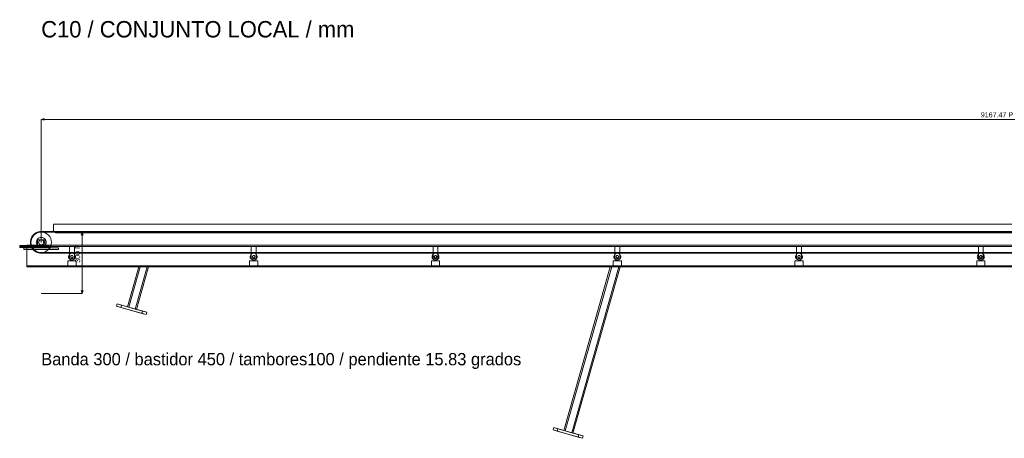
# Model space of a CAD drawing. Header units: millimetres. Extents: x -2233 to 61924, y -68080 to 6847.
# Tile 5 of 256: x -105 to 4698, y -56956 to -54913. Entities that reach past the tile are written whole.
import ezdxf

# ---------------------------------------------------------------- set-up
doc = ezdxf.new("R2010")
doc.units = ezdxf.units.MM
for name, color, linetype, lineweight in [('COTAS_P', 1, 'Continuous', 0), ('R27_C10_CONJUNTO', 7, 'Continuous', 0), ('TEXTOS', 4, 'Continuous', 0)]:
    doc.layers.add(name, color=color, linetype=linetype, lineweight=lineweight)
doc.dimstyles.new('R19_10', dxfattribs={"dimtxt": 25, "dimasz": 15, "dimexe": 15, "dimexo": 8, "dimgap": 10, "dimtad": 1, "dimtih": 1, "dimtoh": 1, "dimdsep": 46, "dimcen": 0.09, "dimadec": 0, "dimazin": 0, "dimtfac": 1, "dimtdec": 4, "dimtofl": 0, "dimtmove": 0, "dimatfit": 3, "dimfxl": 1, "dimtolj": 1, "dimtzin": 0, "dimarcsym": 0})

# ---------------------------------------------------------------- blocks, each defined once
blk = doc.blocks.new('DIM_R27_65')
at = {"layer": 'COTAS_P'}
for p, q in [((0, -55400), (15, -55395.5)), ((0, -56000), (0, -55400)), ((0, -55400), (9167.5, -55400)), ((0, -55400), (15, -55404.5)), ((9167.5, -55400), (9152.5, -55395.5)), ((9167.5, -55400), (9152.5, -55404.5)), ((9167.5, -56000), (9167.5, -55400))]:
    blk.add_line(p, q, dxfattribs=at)
blk.add_text('9167.47 P', height=25, dxfattribs=at).set_placement((4583.7, -55390))
blk = doc.blocks.new('DIM_R27_66')
at = {"layer": 'COTAS_P'}
for p, q in [((0, -55950), (200, -55950)), ((200, -55950), (195.5, -55965)), ((200, -56250), (200, -55950)), ((200, -55950), (204.5, -55965)), ((200, -56250), (195.5, -56235)), ((200, -56250), (204.5, -56235)), ((0, -56250), (200, -56250))]:
    blk.add_line(p, q, dxfattribs=at)
blk.add_text('300 P', height=25, rotation=90, dxfattribs=at).set_placement((190, -56100))

msp = doc.modelspace()

# ---------------------------------------------------------------- linework, layer by layer
at = {"layer": 'R27_C10_CONJUNTO'}
for p, q in [((-37.477, -55962.523), (-32.264, -55957.952)), ((-35.355, -55964.645), (-27.779, -55958.427)), ((-32.264, -55957.952), (-26.5, -55954.101)), ((-30.438, -55960.332), (-32.264, -55957.952)), ((-25, -55956.699), (-30.438, -55960.332)), ((-27.779, -55958.427), (-19.134, -55953.806)), ((-26.5, -55954.101), (-20.282, -55951.034)), ((-25, -55956.699), (-26.5, -55954.101)), ((-19.134, -55953.806), (-25, -55956.699)), ((-20.282, -55951.034), (-13.717, -55948.806)), ((-19.134, -55953.806), (-20.282, -55951.034)), ((-19.134, -55953.806), (-9.755, -55950.961)), ((-12.941, -55951.704), (-19.134, -55953.806)), ((-13.717, -55948.806), (-6.918, -55947.453)), ((-12.941, -55951.704), (-13.717, -55948.806)), ((-6.526, -55950.428), (-12.941, -55951.704)), ((-9.755, -55950.961), (0, -55950)), ((-6.918, -55947.453), (0, -55947)), ((-6.526, -55950.428), (-6.918, -55947.453)), ((0, -55950), (-6.526, -55950.428)), ((0, -55947), (9167.47, -55947)), ((0, -55947), (0, -55950)), ((0, -55950), (9167.47, -55950)), ((0, -55950), (9.755, -55950.961)), ((9.755, -55950.961), (19.134, -55953.806)), ((19.134, -55953.806), (27.779, -55958.427)), ((27.779, -55958.427), (35.355, -55964.645)), ((60, -55912), (9107.47, -55912)), ((60, -55912), (60, -55947)), ((60, -55947), (9107.47, -55947)), ((70, -55950), (9097.47, -55950)), ((70, -55950), (70, -55953)), ((70, -55953), (9097.47, -55953)), ((-53, -56000), (-52.547, -55993.082)), ((-50, -56000), (-53, -56000)), ((-52.547, -56006.918), (-53, -56000)), ((-52.547, -55993.082), (-51.194, -55986.283)), ((-49.572, -55993.474), (-52.547, -55993.082)), ((-49.572, -56006.526), (-52.547, -56006.918)), ((-51.194, -56013.717), (-52.547, -56006.918)), ((-51.194, -55986.283), (-48.966, -55979.718)), ((-48.296, -55987.059), (-51.194, -55986.283)), ((-50, -56000), (-49.039, -55990.245)), ((-49.572, -55993.474), (-50, -56000)), ((-49.039, -56009.755), (-50, -56000)), ((-50, -56000), (-49.572, -56006.526)), ((-48.296, -55987.059), (-49.572, -55993.474)), ((-49.572, -56006.526), (-48.296, -56012.941)), ((-49.039, -55990.245), (-46.194, -55980.866)), ((-48.966, -55979.718), (-45.899, -55973.5)), ((-46.194, -55980.866), (-48.966, -55979.718)), ((-46.194, -55980.866), (-48.296, -55987.059)), ((-46.194, -55980.866), (-41.573, -55972.221)), ((-43.301, -55975), (-46.194, -55980.866)), ((-45.899, -55973.5), (-42.048, -55967.736)), ((-43.301, -55975), (-45.899, -55973.5)), ((-39.668, -55969.562), (-43.301, -55975)), ((-42.048, -55967.736), (-37.477, -55962.523)), ((-39.668, -55969.562), (-42.048, -55967.736)), ((-41.573, -55972.221), (-35.355, -55964.645)), ((-35.355, -55964.645), (-39.668, -55969.562)), ((-35.355, -55964.645), (-37.477, -55962.523)), ((-30.438, -55960.332), (-35.355, -55964.645)), ((-24, -56000), (-23.539, -55995.318)), ((-23.539, -56004.682), (-24, -56000)), ((-23.539, -55995.318), (-22.173, -55990.816)), ((-22.173, -56009.184), (-23.539, -56004.682)), ((-22.173, -55990.816), (-19.955, -55986.666)), ((-19.955, -55986.666), (-16.971, -55983.029)), ((-18, -55987), (18, -55987)), ((-18, -55987), (-18, -56013)), ((-16.971, -55983.029), (-13.334, -55980.045)), ((-13.334, -55980.045), (-9.184, -55977.827)), ((-12.5, -56000), (-12.26, -55997.561)), ((-12.26, -56002.439), (-12.5, -56000)), ((-12.26, -55997.561), (-11.548, -55995.216)), ((-11.548, -56004.784), (-12.26, -56002.439)), ((-11.548, -55995.216), (-10.393, -55993.055)), ((-10.393, -56006.945), (-11.548, -56004.784)), ((-10.393, -55993.055), (-8.839, -55991.161)), ((-8.839, -56008.839), (-10.393, -56006.945)), ((-9.184, -55977.827), (-4.682, -55976.461)), ((-8.839, -55991.161), (-6.945, -55989.607)), ((-6.945, -55989.607), (-4.784, -55988.452)), ((-4.784, -55988.452), (-2.439, -55987.74)), ((-4.682, -55976.461), (0, -55976)), ((0, -55976), (-4.682, -55976.461)), ((-2.439, -55987.74), (0, -55987.5)), ((0, -55976), (4.682, -55976.461)), ((4.682, -55976.461), (0, -55976)), ((0, -55987.5), (2.439, -55987.74)), ((2.439, -55987.74), (4.784, -55988.452)), ((4.682, -55976.461), (9.184, -55977.827)), ((4.784, -55988.452), (6.945, -55989.607)), ((6.945, -55989.607), (8.839, -55991.161)), ((8.839, -55991.161), (10.393, -55993.055)), ((10.393, -56006.945), (8.839, -56008.839)), ((9.184, -55977.827), (13.334, -55980.045)), ((10.393, -55993.055), (11.548, -55995.216)), ((11.548, -56004.784), (10.393, -56006.945)), ((11.548, -55995.216), (12.26, -55997.561)), ((12.26, -56002.439), (11.548, -56004.784)), ((12.26, -55997.561), (12.5, -56000)), ((12.5, -56000), (12.26, -56002.439)), ((13.334, -55980.045), (16.971, -55983.029)), ((16.971, -55983.029), (19.955, -55986.666)), ((18, -56013), (18, -55987)), ((19.955, -55986.666), (22.173, -55990.816)), ((22.173, -55990.816), (23.539, -55995.318)), ((23.539, -56004.682), (22.173, -56009.184)), ((23.539, -55995.318), (24, -56000)), ((24, -56000), (23.539, -56004.682)), ((35.355, -55964.645), (41.573, -55972.221)), ((41.573, -55972.221), (46.194, -55980.866)), ((46.194, -55980.866), (49.039, -55990.245)), ((49.039, -55990.245), (50, -56000)), ((50, -56000), (49.039, -56009.755)), ((-105, -56015.096), (-105, -56015)), ((-105, -56015), (15, -56015)), ((-105, -56015.381), (-105, -56015.096)), ((-105, -56015.096), (15, -56015.096)), ((-105, -56015.843), (-105, -56015.381)), ((-105, -56015.381), (15, -56015.381)), ((-105, -56016.464), (-105, -56015.843)), ((-105, -56015.843), (15, -56015.843)), ((-105, -56017.222), (-105, -56016.464)), ((-105, -56016.464), (15, -56016.464)), ((-105, -56018.087), (-105, -56017.222)), ((-105, -56017.222), (15, -56017.222)), ((-105, -56019.025), (-105, -56018.087)), ((-105, -56018.087), (15, -56018.087)), ((-105, -56020), (-105, -56019.025)), ((-105, -56019.025), (15, -56019.025)), ((-105, -56020.975), (-105, -56020)), ((15, -56020), (-105, -56020)), ((-105, -56020.975), (-105, -56021.913)), ((-105, -56020.975), (15, -56020.975)), ((-105, -56021.913), (-105, -56022.778)), ((-105, -56021.913), (15, -56021.913)), ((-105, -56022.778), (-105, -56023.536)), ((-105, -56022.778), (15, -56022.778)), ((-105, -56023.536), (-105, -56024.157)), ((-105, -56023.536), (15, -56023.536)), ((-105, -56024.157), (-105, -56024.619)), ((-105, -56024.157), (15, -56024.157)), ((-105, -56024.619), (-105, -56024.904)), ((-105, -56024.619), (15, -56024.619)), ((-105, -56024.904), (-105, -56025)), ((-105, -56024.904), (15, -56024.904)), ((-105, -56025), (15, -56025)), ((-85, -56027), (85, -56027)), ((-85, -56027), (-85, -56035)), ((-85, -56035), (85, -56035)), ((-70, -56014), (9237.47, -56014)), ((-70, -56014), (-70, -56120)), ((-70, -56014), (-70, -56020)), ((-70, -56020), (9237.47, -56020)), ((-48.296, -56012.941), (-51.194, -56013.717)), ((-48.966, -56020.282), (-51.194, -56013.717)), ((-46.194, -56019.134), (-49.039, -56009.755)), ((-46.194, -56019.134), (-48.966, -56020.282)), ((-45.899, -56026.5), (-48.966, -56020.282)), ((-48.296, -56012.941), (-46.194, -56019.134)), ((-41.573, -56027.779), (-46.194, -56019.134)), ((-46.194, -56019.134), (-43.301, -56025)), ((-43.301, -56025), (-45.899, -56026.5)), ((-42.048, -56032.264), (-45.899, -56026.5)), ((-45, -56013), (45, -56013)), ((-45, -56013), (-45, -56023)), ((-45, -56023), (45, -56023)), ((-43.301, -56025), (-39.668, -56030.438)), ((-39.668, -56030.438), (-42.048, -56032.264)), ((-37.477, -56037.477), (-42.048, -56032.264)), ((-35.355, -56035.355), (-41.573, -56027.779)), ((-39.668, -56030.438), (-35.355, -56035.355)), ((-35.355, -56035.355), (-37.477, -56037.477)), ((-32.264, -56042.048), (-37.477, -56037.477)), ((-37, -56013.077), (-37, -56013)), ((-37, -56013), (-23, -56013)), ((-37, -56013.304), (-37, -56013.077)), ((-37, -56013.077), (-23, -56013.077)), ((-37, -56013.674), (-37, -56013.304)), ((-37, -56013.304), (-23, -56013.304)), ((-37, -56014.172), (-37, -56013.674)), ((-37, -56013.674), (-23, -56013.674)), ((-37, -56014.778), (-37, -56014.172)), ((-37, -56014.172), (-23, -56014.172)), ((-37, -56015.469), (-37, -56014.778)), ((-37, -56014.778), (-23, -56014.778)), ((-37, -56016.22), (-37, -56015.469)), ((-37, -56015.469), (-23, -56015.469)), ((-37, -56017), (-37, -56016.22)), ((-37, -56016.22), (-23, -56016.22)), ((-37, -56017.78), (-37, -56017)), ((-23, -56017), (-37, -56017)), ((-37, -56017.78), (-37, -56018.531)), ((-37, -56017.78), (-23, -56017.78)), ((-37, -56018.531), (-37, -56019.222)), ((-37, -56018.531), (-23, -56018.531)), ((-37, -56019.222), (-37, -56019.828)), ((-37, -56019.222), (-23, -56019.222)), ((-37, -56019.828), (-37, -56020.326)), ((-37, -56019.828), (-23, -56019.828)), ((-37, -56020.326), (-37, -56020.696)), ((-37, -56020.326), (-23, -56020.326)), ((-37, -56020.696), (-37, -56020.923)), ((-37, -56020.696), (-23, -56020.696)), ((-37, -56020.923), (-37, -56021)), ((-37, -56020.923), (-23, -56020.923)), ((-37, -56021), (-23, -56021)), ((-27.779, -56041.573), (-35.355, -56035.355)), ((-35.355, -56035.355), (-30.438, -56039.668)), ((-30.438, -56039.668), (-32.264, -56042.048)), ((-26.5, -56045.899), (-32.264, -56042.048)), ((-30.438, -56039.668), (-25, -56043.301)), ((-19.134, -56046.194), (-27.779, -56041.573)), ((-25, -56043.301), (-26.5, -56045.899)), ((-20.282, -56048.966), (-26.5, -56045.899)), ((-25, -56043.301), (-19.134, -56046.194)), ((-23, -56013.077), (-23, -56013)), ((-23, -56013.304), (-23, -56013.077)), ((-23, -56013.674), (-23, -56013.304)), ((-23, -56014.172), (-23, -56013.674)), ((-23, -56014.778), (-23, -56014.172)), ((-23, -56015.469), (-23, -56014.778)), ((-23, -56016.22), (-23, -56015.469)), ((-23, -56017), (-23, -56016.22)), ((-23, -56017), (-23, -56017.78)), ((-23, -56017.78), (-23, -56018.531)), ((-23, -56018.531), (-23, -56019.222)), ((-23, -56019.222), (-23, -56019.828)), ((-23, -56019.828), (-23, -56020.326)), ((-23, -56020.326), (-23, -56020.696)), ((-23, -56020.696), (-23, -56020.923)), ((-23, -56020.923), (-23, -56021)), ((-19.955, -56013.334), (-22.173, -56009.184)), ((-19.134, -56046.194), (-20.282, -56048.966)), ((-13.717, -56051.194), (-20.282, -56048.966)), ((-16.971, -56016.971), (-19.955, -56013.334)), ((-9.755, -56049.039), (-19.134, -56046.194)), ((-19.134, -56046.194), (-12.941, -56048.296)), ((-18, -56013), (18, -56013)), ((-13.334, -56019.955), (-16.971, -56016.971)), ((-12.941, -56048.296), (-13.717, -56051.194)), ((-6.918, -56052.547), (-13.717, -56051.194)), ((-9.184, -56022.173), (-13.334, -56019.955)), ((-12.941, -56048.296), (-6.526, -56049.572)), ((0, -56050), (-9.755, -56049.039)), ((-4.682, -56023.539), (-9.184, -56022.173)), ((-6.945, -56010.393), (-8.839, -56008.839)), ((-4.784, -56011.548), (-6.945, -56010.393)), ((-6.526, -56049.572), (-6.918, -56052.547)), ((0, -56053), (-6.918, -56052.547)), ((-6.526, -56049.572), (0, -56050)), ((-2.439, -56012.26), (-4.784, -56011.548)), ((0, -56024), (-4.682, -56023.539)), ((0, -56024), (-4.682, -56023.539)), ((0, -56012.5), (-2.439, -56012.26)), ((2.439, -56012.26), (0, -56012.5)), ((4.682, -56023.539), (0, -56024)), ((4.682, -56023.539), (0, -56024)), ((9.755, -56049.039), (0, -56050)), ((0, -56050), (9167.47, -56050)), ((0, -56050), (0, -56053)), ((0, -56053), (9167.47, -56053)), ((4.784, -56011.548), (2.439, -56012.26)), ((9.184, -56022.173), (4.682, -56023.539)), ((6.945, -56010.393), (4.784, -56011.548)), ((8.839, -56008.839), (6.945, -56010.393)), ((13.334, -56019.955), (9.184, -56022.173)), ((19.134, -56046.194), (9.755, -56049.039)), ((16.971, -56016.971), (13.334, -56019.955)), ((15, -56015.096), (15, -56015)), ((15, -56015.381), (15, -56015.096)), ((15, -56015.843), (15, -56015.381)), ((15, -56016.464), (15, -56015.843)), ((15, -56017.222), (15, -56016.464)), ((15, -56018.087), (15, -56017.222)), ((15, -56019.025), (15, -56018.087)), ((15, -56020), (15, -56019.025)), ((15, -56020), (15, -56020.975)), ((15, -56020.975), (15, -56021.913)), ((15, -56021.913), (15, -56022.778)), ((15, -56022.778), (15, -56023.536)), ((15, -56023.536), (15, -56024.157)), ((15, -56024.157), (15, -56024.619)), ((15, -56024.619), (15, -56024.904)), ((15, -56024.904), (15, -56025)), ((19.955, -56013.334), (16.971, -56016.971)), ((27.779, -56041.573), (19.134, -56046.194)), ((22.173, -56009.184), (19.955, -56013.334)), ((23, -56013.077), (23, -56013)), ((23, -56013), (37, -56013)), ((23, -56013.304), (23, -56013.077)), ((23, -56013.077), (37, -56013.077)), ((23, -56013.674), (23, -56013.304)), ((23, -56013.304), (37, -56013.304)), ((23, -56014.172), (23, -56013.674)), ((23, -56013.674), (37, -56013.674)), ((23, -56014.778), (23, -56014.172)), ((23, -56014.172), (37, -56014.172)), ((23, -56015.469), (23, -56014.778)), ((23, -56014.778), (37, -56014.778)), ((23, -56016.22), (23, -56015.469)), ((23, -56015.469), (37, -56015.469)), ((23, -56017), (23, -56016.22)), ((23, -56016.22), (37, -56016.22)), ((23, -56017.78), (23, -56017)), ((37, -56017), (23, -56017)), ((23, -56017.78), (23, -56018.531)), ((23, -56017.78), (37, -56017.78)), ((23, -56018.531), (23, -56019.222)), ((23, -56018.531), (37, -56018.531)), ((23, -56019.222), (23, -56019.828)), ((23, -56019.222), (37, -56019.222)), ((23, -56019.828), (23, -56020.326)), ((23, -56019.828), (37, -56019.828)), ((23, -56020.326), (23, -56020.696)), ((23, -56020.326), (37, -56020.326)), ((23, -56020.696), (23, -56020.923)), ((23, -56020.696), (37, -56020.696)), ((23, -56020.923), (23, -56021)), ((23, -56020.923), (37, -56020.923)), ((23, -56021), (37, -56021)), ((35.355, -56035.355), (27.779, -56041.573)), ((41.573, -56027.779), (35.355, -56035.355)), ((37, -56013.077), (37, -56013)), ((37, -56013.304), (37, -56013.077)), ((37, -56013.674), (37, -56013.304)), ((37, -56014.172), (37, -56013.674)), ((37, -56014.778), (37, -56014.172)), ((37, -56015.469), (37, -56014.778)), ((37, -56016.22), (37, -56015.469)), ((37, -56017), (37, -56016.22)), ((37, -56017), (37, -56017.78)), ((37, -56017.78), (37, -56018.531)), ((37, -56018.531), (37, -56019.222)), ((37, -56019.222), (37, -56019.828)), ((37, -56019.828), (37, -56020.326)), ((37, -56020.326), (37, -56020.696)), ((37, -56020.696), (37, -56020.923)), ((37, -56020.923), (37, -56021)), ((46.194, -56019.134), (41.573, -56027.779)), ((45, -56023), (45, -56013)), ((49.039, -56009.755), (46.194, -56019.134)), ((85, -56035), (85, -56027)), ((138, -56020), (162, -56020)), ((138, -56020), (138, -56080)), ((140.555, -56055.865), (143.494, -56054.294)), ((143.494, -56054.294), (146.683, -56053.327)), ((146.683, -56053.327), (150, -56053)), ((150, -56053), (153.317, -56053.327)), ((153.317, -56053.327), (156.506, -56054.294)), ((156.506, -56054.294), (159.445, -56055.865)), ((162, -56080), (162, -56020)), ((1024.747, -56020), (1048.747, -56020)), ((1024.747, -56020), (1024.747, -56080)), ((1027.302, -56055.865), (1030.241, -56054.294)), ((1030.241, -56054.294), (1033.43, -56053.327)), ((1033.43, -56053.327), (1036.747, -56053)), ((1036.747, -56053), (1040.064, -56053.327)), ((1040.064, -56053.327), (1043.253, -56054.294)), ((1043.253, -56054.294), (1046.192, -56055.865)), ((1048.747, -56080), (1048.747, -56020)), ((1911.494, -56020), (1935.494, -56020)), ((1911.494, -56020), (1911.494, -56080)), ((1914.049, -56055.865), (1916.988, -56054.294)), ((1916.988, -56054.294), (1920.177, -56053.327)), ((1920.177, -56053.327), (1923.494, -56053)), ((1923.494, -56053), (1926.81, -56053.327)), ((1926.81, -56053.327), (1930, -56054.294)), ((1930, -56054.294), (1932.939, -56055.865)), ((1935.494, -56080), (1935.494, -56020)), ((2798.241, -56020), (2822.241, -56020)), ((2798.241, -56020), (2798.241, -56080)), ((2800.796, -56055.865), (2803.735, -56054.294)), ((2803.735, -56054.294), (2806.924, -56053.327)), ((2806.924, -56053.327), (2810.241, -56053)), ((2810.241, -56053), (2813.557, -56053.327)), ((2813.557, -56053.327), (2816.747, -56054.294)), ((2816.747, -56054.294), (2819.686, -56055.865)), ((2822.241, -56080), (2822.241, -56020)), ((3684.988, -56020), (3708.988, -56020)), ((3684.988, -56020), (3684.988, -56080)), ((3687.543, -56055.865), (3690.482, -56054.294)), ((3690.482, -56054.294), (3693.671, -56053.327)), ((3693.671, -56053.327), (3696.988, -56053)), ((3696.988, -56053), (3700.304, -56053.327)), ((3700.304, -56053.327), (3703.493, -56054.294)), ((3703.493, -56054.294), (3706.433, -56055.865)), ((3708.988, -56080), (3708.988, -56020)), ((4571.735, -56020), (4595.735, -56020)), ((4571.735, -56020), (4571.735, -56080)), ((4574.29, -56055.865), (4577.229, -56054.294)), ((4577.229, -56054.294), (4580.418, -56053.327)), ((4580.418, -56053.327), (4583.735, -56053)), ((4583.735, -56053), (4587.051, -56053.327)), ((4587.051, -56053.327), (4590.24, -56054.294)), ((4590.24, -56054.294), (4593.18, -56055.865)), ((4595.735, -56080), (4595.735, -56020)), ((130, -56090), (170, -56090)), ((130, -56090), (130, -56115)), ((133, -56070), (133.327, -56066.683)), ((133.327, -56073.317), (133, -56070)), ((133.327, -56066.683), (134.294, -56063.494)), ((134.294, -56076.506), (133.327, -56073.317)), ((134.294, -56063.494), (135.865, -56060.555)), ((135.865, -56079.445), (134.294, -56076.506)), ((135.865, -56060.555), (137.979, -56057.979)), ((137.979, -56082.021), (135.865, -56079.445)), ((137.979, -56057.979), (140.555, -56055.865)), ((140.555, -56084.135), (137.979, -56082.021)), ((138, -56080), (162, -56080)), ((143.494, -56085.706), (140.555, -56084.135)), ((146.683, -56086.673), (143.494, -56085.706)), ((144, -56070), (144.115, -56068.829)), ((144.115, -56071.171), (144, -56070)), ((144.115, -56068.829), (144.457, -56067.704)), ((144.457, -56072.296), (144.115, -56071.171)), ((144.457, -56067.704), (145.011, -56066.667)), ((145.011, -56073.333), (144.457, -56072.296)), ((145.011, -56066.667), (145.757, -56065.757)), ((145.757, -56074.243), (145.011, -56073.333)), ((145.757, -56065.757), (146.667, -56065.011)), ((146.667, -56074.989), (145.757, -56074.243)), ((146.667, -56065.011), (147.704, -56064.457)), ((147.704, -56075.543), (146.667, -56074.989)), ((150, -56087), (146.683, -56086.673)), ((147.704, -56064.457), (148.829, -56064.115)), ((148.829, -56075.885), (147.704, -56075.543)), ((148.829, -56064.115), (150, -56064)), ((150, -56076), (148.829, -56075.885)), ((150, -56064), (151.171, -56064.115)), ((151.171, -56075.885), (150, -56076)), ((153.317, -56086.673), (150, -56087)), ((151.171, -56064.115), (152.296, -56064.457)), ((152.296, -56075.543), (151.171, -56075.885)), ((152.296, -56064.457), (153.333, -56065.011)), ((153.333, -56074.989), (152.296, -56075.543)), ((156.506, -56085.706), (153.317, -56086.673)), ((153.333, -56065.011), (154.243, -56065.757)), ((154.243, -56074.243), (153.333, -56074.989)), ((154.243, -56065.757), (154.989, -56066.667)), ((154.989, -56073.333), (154.243, -56074.243)), ((154.989, -56066.667), (155.543, -56067.704)), ((155.543, -56072.296), (154.989, -56073.333)), ((155.543, -56067.704), (155.885, -56068.829)), ((155.885, -56071.171), (155.543, -56072.296)), ((155.885, -56068.829), (156, -56070)), ((156, -56070), (155.885, -56071.171)), ((159.445, -56084.135), (156.506, -56085.706)), ((159.445, -56055.865), (162.021, -56057.979)), ((162.021, -56082.021), (159.445, -56084.135)), ((162.021, -56057.979), (164.135, -56060.555)), ((164.135, -56079.445), (162.021, -56082.021)), ((164.135, -56060.555), (165.706, -56063.494)), ((165.706, -56076.506), (164.135, -56079.445)), ((165.706, -56063.494), (166.673, -56066.683)), ((166.673, -56073.317), (165.706, -56076.506)), ((166.673, -56066.683), (167, -56070)), ((167, -56070), (166.673, -56073.317)), ((170, -56115), (170, -56090)), ((1016.747, -56090), (1056.747, -56090)), ((1016.747, -56090), (1016.747, -56115)), ((1019.747, -56070), (1020.074, -56066.683)), ((1020.074, -56073.317), (1019.747, -56070)), ((1020.074, -56066.683), (1021.041, -56063.494)), ((1021.041, -56076.506), (1020.074, -56073.317)), ((1021.041, -56063.494), (1022.612, -56060.555)), ((1022.612, -56079.445), (1021.041, -56076.506)), ((1022.612, -56060.555), (1024.726, -56057.979)), ((1024.726, -56082.021), (1022.612, -56079.445)), ((1024.726, -56057.979), (1027.302, -56055.865)), ((1027.302, -56084.135), (1024.726, -56082.021)), ((1024.747, -56080), (1048.747, -56080)), ((1030.241, -56085.706), (1027.302, -56084.135)), ((1033.43, -56086.673), (1030.241, -56085.706)), ((1030.747, -56070), (1030.862, -56068.829)), ((1030.862, -56071.171), (1030.747, -56070)), ((1030.862, -56068.829), (1031.204, -56067.704)), ((1031.204, -56072.296), (1030.862, -56071.171)), ((1031.204, -56067.704), (1031.758, -56066.667)), ((1031.758, -56073.333), (1031.204, -56072.296)), ((1031.758, -56066.667), (1032.504, -56065.757)), ((1032.504, -56074.243), (1031.758, -56073.333)), ((1032.504, -56065.757), (1033.414, -56065.011)), ((1033.414, -56074.989), (1032.504, -56074.243)), ((1033.414, -56065.011), (1034.451, -56064.457)), ((1034.451, -56075.543), (1033.414, -56074.989)), ((1036.747, -56087), (1033.43, -56086.673)), ((1034.451, -56064.457), (1035.576, -56064.115)), ((1035.576, -56075.885), (1034.451, -56075.543)), ((1035.576, -56064.115), (1036.747, -56064)), ((1036.747, -56076), (1035.576, -56075.885)), ((1036.747, -56064), (1037.918, -56064.115)), ((1037.918, -56075.885), (1036.747, -56076)), ((1040.064, -56086.673), (1036.747, -56087)), ((1037.918, -56064.115), (1039.043, -56064.457)), ((1039.043, -56075.543), (1037.918, -56075.885)), ((1039.043, -56064.457), (1040.08, -56065.011)), ((1040.08, -56074.989), (1039.043, -56075.543)), ((1043.253, -56085.706), (1040.064, -56086.673)), ((1040.08, -56065.011), (1040.99, -56065.757)), ((1040.99, -56074.243), (1040.08, -56074.989)), ((1040.99, -56065.757), (1041.736, -56066.667)), ((1041.736, -56073.333), (1040.99, -56074.243)), ((1041.736, -56066.667), (1042.29, -56067.704)), ((1042.29, -56072.296), (1041.736, -56073.333)), ((1042.29, -56067.704), (1042.632, -56068.829)), ((1042.632, -56071.171), (1042.29, -56072.296)), ((1042.632, -56068.829), (1042.747, -56070)), ((1042.747, -56070), (1042.632, -56071.171)), ((1046.192, -56084.135), (1043.253, -56085.706)), ((1046.192, -56055.865), (1048.768, -56057.979)), ((1048.768, -56082.021), (1046.192, -56084.135)), ((1048.768, -56057.979), (1050.882, -56060.555)), ((1050.882, -56079.445), (1048.768, -56082.021)), ((1050.882, -56060.555), (1052.453, -56063.494)), ((1052.453, -56076.506), (1050.882, -56079.445)), ((1052.453, -56063.494), (1053.42, -56066.683)), ((1053.42, -56073.317), (1052.453, -56076.506)), ((1053.42, -56066.683), (1053.747, -56070)), ((1053.747, -56070), (1053.42, -56073.317)), ((1056.747, -56115), (1056.747, -56090)), ((1903.494, -56090), (1943.494, -56090)), ((1903.494, -56090), (1903.494, -56115)), ((1906.494, -56070), (1906.821, -56066.683)), ((1906.821, -56073.317), (1906.494, -56070)), ((1906.821, -56066.683), (1907.788, -56063.494)), ((1907.788, -56076.506), (1906.821, -56073.317)), ((1907.788, -56063.494), (1909.359, -56060.555)), ((1909.359, -56079.445), (1907.788, -56076.506)), ((1909.359, -56060.555), (1911.473, -56057.979)), ((1911.473, -56082.021), (1909.359, -56079.445)), ((1911.473, -56057.979), (1914.049, -56055.865)), ((1914.049, -56084.135), (1911.473, -56082.021)), ((1911.494, -56080), (1935.494, -56080)), ((1916.988, -56085.706), (1914.049, -56084.135)), ((1920.177, -56086.673), (1916.988, -56085.706)), ((1917.494, -56070), (1917.609, -56068.829)), ((1917.609, -56071.171), (1917.494, -56070)), ((1917.609, -56068.829), (1917.951, -56067.704)), ((1917.951, -56072.296), (1917.609, -56071.171)), ((1917.951, -56067.704), (1918.505, -56066.667)), ((1918.505, -56073.333), (1917.951, -56072.296)), ((1918.505, -56066.667), (1919.251, -56065.757)), ((1919.251, -56074.243), (1918.505, -56073.333)), ((1919.251, -56065.757), (1920.161, -56065.011)), ((1920.161, -56074.989), (1919.251, -56074.243)), ((1920.161, -56065.011), (1921.198, -56064.457)), ((1921.198, -56075.543), (1920.161, -56074.989)), ((1923.494, -56087), (1920.177, -56086.673)), ((1921.198, -56064.457), (1922.323, -56064.115)), ((1922.323, -56075.885), (1921.198, -56075.543)), ((1922.323, -56064.115), (1923.494, -56064)), ((1923.494, -56076), (1922.323, -56075.885)), ((1923.494, -56064), (1924.664, -56064.115)), ((1924.664, -56075.885), (1923.494, -56076)), ((1926.81, -56086.673), (1923.494, -56087)), ((1924.664, -56064.115), (1925.79, -56064.457)), ((1925.79, -56075.543), (1924.664, -56075.885)), ((1925.79, -56064.457), (1926.827, -56065.011)), ((1926.827, -56074.989), (1925.79, -56075.543)), ((1930, -56085.706), (1926.81, -56086.673)), ((1926.827, -56065.011), (1927.737, -56065.757)), ((1927.737, -56074.243), (1926.827, -56074.989)), ((1927.737, -56065.757), (1928.483, -56066.667)), ((1928.483, -56073.333), (1927.737, -56074.243)), ((1928.483, -56066.667), (1929.037, -56067.704)), ((1929.037, -56072.296), (1928.483, -56073.333)), ((1929.037, -56067.704), (1929.379, -56068.829)), ((1929.379, -56071.171), (1929.037, -56072.296)), ((1929.379, -56068.829), (1929.494, -56070)), ((1929.494, -56070), (1929.379, -56071.171)), ((1932.939, -56084.135), (1930, -56085.706)), ((1932.939, -56055.865), (1935.515, -56057.979)), ((1935.515, -56082.021), (1932.939, -56084.135)), ((1935.515, -56057.979), (1937.629, -56060.555)), ((1937.629, -56079.445), (1935.515, -56082.021)), ((1937.629, -56060.555), (1939.2, -56063.494)), ((1939.2, -56076.506), (1937.629, -56079.445)), ((1939.2, -56063.494), (1940.167, -56066.683)), ((1940.167, -56073.317), (1939.2, -56076.506)), ((1940.167, -56066.683), (1940.494, -56070)), ((1940.494, -56070), (1940.167, -56073.317)), ((1943.494, -56115), (1943.494, -56090)), ((2790.241, -56090), (2830.241, -56090)), ((2790.241, -56090), (2790.241, -56115)), ((2793.241, -56070), (2793.568, -56066.683)), ((2793.568, -56073.317), (2793.241, -56070)), ((2793.568, -56066.683), (2794.535, -56063.494)), ((2794.535, -56076.506), (2793.568, -56073.317)), ((2794.535, -56063.494), (2796.106, -56060.555)), ((2796.106, -56079.445), (2794.535, -56076.506)), ((2796.106, -56060.555), (2798.22, -56057.979)), ((2798.22, -56082.021), (2796.106, -56079.445)), ((2798.22, -56057.979), (2800.796, -56055.865)), ((2800.796, -56084.135), (2798.22, -56082.021)), ((2798.241, -56080), (2822.241, -56080)), ((2803.735, -56085.706), (2800.796, -56084.135)), ((2806.924, -56086.673), (2803.735, -56085.706)), ((2804.241, -56070), (2804.356, -56068.829)), ((2804.356, -56071.171), (2804.241, -56070)), ((2804.356, -56068.829), (2804.698, -56067.704)), ((2804.698, -56072.296), (2804.356, -56071.171)), ((2804.698, -56067.704), (2805.252, -56066.667)), ((2805.252, -56073.333), (2804.698, -56072.296)), ((2805.252, -56066.667), (2805.998, -56065.757)), ((2805.998, -56074.243), (2805.252, -56073.333)), ((2805.998, -56065.757), (2806.907, -56065.011)), ((2806.907, -56074.989), (2805.998, -56074.243)), ((2806.907, -56065.011), (2807.945, -56064.457)), ((2807.945, -56075.543), (2806.907, -56074.989)), ((2810.241, -56087), (2806.924, -56086.673)), ((2807.945, -56064.457), (2809.07, -56064.115)), ((2809.07, -56075.885), (2807.945, -56075.543)), ((2809.07, -56064.115), (2810.241, -56064)), ((2810.241, -56076), (2809.07, -56075.885)), ((2810.241, -56064), (2811.411, -56064.115)), ((2811.411, -56075.885), (2810.241, -56076)), ((2813.557, -56086.673), (2810.241, -56087)), ((2811.411, -56064.115), (2812.537, -56064.457)), ((2812.537, -56075.543), (2811.411, -56075.885)), ((2812.537, -56064.457), (2813.574, -56065.011)), ((2813.574, -56074.989), (2812.537, -56075.543)), ((2816.747, -56085.706), (2813.557, -56086.673)), ((2813.574, -56065.011), (2814.484, -56065.757)), ((2814.484, -56074.243), (2813.574, -56074.989)), ((2814.484, -56065.757), (2815.23, -56066.667)), ((2815.23, -56073.333), (2814.484, -56074.243)), ((2815.23, -56066.667), (2815.784, -56067.704)), ((2815.784, -56072.296), (2815.23, -56073.333)), ((2815.784, -56067.704), (2816.126, -56068.829)), ((2816.126, -56071.171), (2815.784, -56072.296)), ((2816.126, -56068.829), (2816.241, -56070)), ((2816.241, -56070), (2816.126, -56071.171)), ((2819.686, -56084.135), (2816.747, -56085.706)), ((2819.686, -56055.865), (2822.262, -56057.979)), ((2822.262, -56082.021), (2819.686, -56084.135)), ((2822.262, -56057.979), (2824.376, -56060.555)), ((2824.376, -56079.445), (2822.262, -56082.021)), ((2824.376, -56060.555), (2825.947, -56063.494)), ((2825.947, -56076.506), (2824.376, -56079.445)), ((2825.947, -56063.494), (2826.914, -56066.683)), ((2826.914, -56073.317), (2825.947, -56076.506)), ((2826.914, -56066.683), (2827.241, -56070)), ((2827.241, -56070), (2826.914, -56073.317)), ((2830.241, -56115), (2830.241, -56090)), ((3676.988, -56090), (3716.988, -56090)), ((3676.988, -56090), (3676.988, -56115)), ((3679.988, -56070), (3680.315, -56066.683)), ((3680.315, -56073.317), (3679.988, -56070)), ((3680.315, -56066.683), (3681.282, -56063.494)), ((3681.282, -56076.506), (3680.315, -56073.317)), ((3681.282, -56063.494), (3682.853, -56060.555)), ((3682.853, -56079.445), (3681.282, -56076.506)), ((3682.853, -56060.555), (3684.967, -56057.979)), ((3684.967, -56082.021), (3682.853, -56079.445)), ((3684.967, -56057.979), (3687.543, -56055.865)), ((3687.543, -56084.135), (3684.967, -56082.021)), ((3684.988, -56080), (3708.988, -56080)), ((3690.482, -56085.706), (3687.543, -56084.135)), ((3693.671, -56086.673), (3690.482, -56085.706)), ((3690.988, -56070), (3691.103, -56068.829)), ((3691.103, -56071.171), (3690.988, -56070)), ((3691.103, -56068.829), (3691.445, -56067.704)), ((3691.445, -56072.296), (3691.103, -56071.171)), ((3691.445, -56067.704), (3691.999, -56066.667)), ((3691.999, -56073.333), (3691.445, -56072.296)), ((3691.999, -56066.667), (3692.745, -56065.757)), ((3692.745, -56074.243), (3691.999, -56073.333)), ((3692.745, -56065.757), (3693.654, -56065.011)), ((3693.654, -56074.989), (3692.745, -56074.243)), ((3693.654, -56065.011), (3694.692, -56064.457)), ((3694.692, -56075.543), (3693.654, -56074.989)), ((3696.988, -56087), (3693.671, -56086.673)), ((3694.692, -56064.457), (3695.817, -56064.115)), ((3695.817, -56075.885), (3694.692, -56075.543)), ((3695.817, -56064.115), (3696.988, -56064)), ((3696.988, -56076), (3695.817, -56075.885)), ((3696.988, -56064), (3698.158, -56064.115)), ((3698.158, -56075.885), (3696.988, -56076)), ((3700.304, -56086.673), (3696.988, -56087)), ((3698.158, -56064.115), (3699.284, -56064.457)), ((3699.284, -56075.543), (3698.158, -56075.885)), ((3699.284, -56064.457), (3700.321, -56065.011)), ((3700.321, -56074.989), (3699.284, -56075.543)), ((3703.493, -56085.706), (3700.304, -56086.673)), ((3700.321, -56065.011), (3701.231, -56065.757)), ((3701.231, -56074.243), (3700.321, -56074.989)), ((3701.231, -56065.757), (3701.977, -56066.667)), ((3701.977, -56073.333), (3701.231, -56074.243)), ((3701.977, -56066.667), (3702.531, -56067.704)), ((3702.531, -56072.296), (3701.977, -56073.333)), ((3702.531, -56067.704), (3702.873, -56068.829)), ((3702.873, -56071.171), (3702.531, -56072.296)), ((3702.873, -56068.829), (3702.988, -56070)), ((3702.988, -56070), (3702.873, -56071.171)), ((3706.433, -56084.135), (3703.493, -56085.706)), ((3706.433, -56055.865), (3709.009, -56057.979)), ((3709.009, -56082.021), (3706.433, -56084.135)), ((3709.009, -56057.979), (3711.123, -56060.555)), ((3711.123, -56079.445), (3709.009, -56082.021)), ((3711.123, -56060.555), (3712.694, -56063.494)), ((3712.694, -56076.506), (3711.123, -56079.445)), ((3712.694, -56063.494), (3713.661, -56066.683)), ((3713.661, -56073.317), (3712.694, -56076.506)), ((3713.661, -56066.683), (3713.988, -56070)), ((3713.988, -56070), (3713.661, -56073.317)), ((3716.988, -56115), (3716.988, -56090)), ((4563.735, -56090), (4603.735, -56090)), ((4563.735, -56090), (4563.735, -56115)), ((4566.735, -56070), (4567.061, -56066.683)), ((4567.061, -56073.317), (4566.735, -56070)), ((4567.061, -56066.683), (4568.029, -56063.494)), ((4568.029, -56076.506), (4567.061, -56073.317)), ((4568.029, -56063.494), (4569.6, -56060.555)), ((4569.6, -56079.445), (4568.029, -56076.506)), ((4569.6, -56060.555), (4571.714, -56057.979)), ((4571.714, -56082.021), (4569.6, -56079.445)), ((4571.714, -56057.979), (4574.29, -56055.865)), ((4574.29, -56084.135), (4571.714, -56082.021)), ((4571.735, -56080), (4595.735, -56080)), ((4577.229, -56085.706), (4574.29, -56084.135)), ((4580.418, -56086.673), (4577.229, -56085.706)), ((4577.735, -56070), (4577.85, -56068.829)), ((4577.85, -56071.171), (4577.735, -56070)), ((4577.85, -56068.829), (4578.192, -56067.704)), ((4578.192, -56072.296), (4577.85, -56071.171)), ((4578.192, -56067.704), (4578.746, -56066.667)), ((4578.746, -56073.333), (4578.192, -56072.296)), ((4578.746, -56066.667), (4579.492, -56065.757)), ((4579.492, -56074.243), (4578.746, -56073.333)), ((4579.492, -56065.757), (4580.401, -56065.011)), ((4580.401, -56074.989), (4579.492, -56074.243)), ((4580.401, -56065.011), (4581.439, -56064.457)), ((4581.439, -56075.543), (4580.401, -56074.989)), ((4583.735, -56087), (4580.418, -56086.673)), ((4581.439, -56064.457), (4582.564, -56064.115)), ((4582.564, -56075.885), (4581.439, -56075.543)), ((4582.564, -56064.115), (4583.735, -56064)), ((4583.735, -56076), (4582.564, -56075.885)), ((4583.735, -56064), (4584.905, -56064.115)), ((4584.905, -56075.885), (4583.735, -56076)), ((4587.051, -56086.673), (4583.735, -56087)), ((4584.905, -56064.115), (4586.031, -56064.457)), ((4586.031, -56075.543), (4584.905, -56075.885)), ((4586.031, -56064.457), (4587.068, -56065.011)), ((4587.068, -56074.989), (4586.031, -56075.543)), ((4590.24, -56085.706), (4587.051, -56086.673)), ((4587.068, -56065.011), (4587.977, -56065.757)), ((4587.977, -56074.243), (4587.068, -56074.989)), ((4587.977, -56065.757), (4588.724, -56066.667)), ((4588.724, -56073.333), (4587.977, -56074.243)), ((4588.724, -56066.667), (4589.278, -56067.704)), ((4589.278, -56072.296), (4588.724, -56073.333)), ((4589.278, -56067.704), (4589.62, -56068.829)), ((4589.62, -56071.171), (4589.278, -56072.296)), ((4589.62, -56068.829), (4589.735, -56070)), ((4589.735, -56070), (4589.62, -56071.171)), ((4593.18, -56084.135), (4590.24, -56085.706)), ((4593.18, -56055.865), (4595.756, -56057.979)), ((4595.756, -56082.021), (4593.18, -56084.135)), ((4595.756, -56057.979), (4597.87, -56060.555)), ((4597.87, -56079.445), (4595.756, -56082.021)), ((4597.87, -56060.555), (4599.441, -56063.494)), ((4599.441, -56076.506), (4597.87, -56079.445)), ((4599.441, -56063.494), (4600.408, -56066.683)), ((4600.408, -56073.317), (4599.441, -56076.506)), ((4600.408, -56066.683), (4600.735, -56070)), ((4600.735, -56070), (4600.408, -56073.317)), ((4603.735, -56115), (4603.735, -56090)), ((-70, -56114), (9237.47, -56114)), ((-70, -56114), (-70, -56120)), ((-70, -56120), (9237.47, -56120)), ((130, -56115), (170, -56115)), ((420.889, -56314.706), (476.077, -56120)), ((427.215, -56316.499), (482.912, -56120)), ((458.849, -56325.465), (517.088, -56120)), ((523.923, -56120), (465.176, -56327.259)), ((482.912, -56120), (476.077, -56120)), ((476.077, -56120), (517.088, -56120)), ((523.923, -56120), (482.912, -56120)), ((517.088, -56120), (523.923, -56120)), ((1016.747, -56115), (1056.747, -56115)), ((1903.494, -56115), (1943.494, -56115)), ((2549.844, -56918.151), (2776.077, -56120)), ((2556.171, -56919.944), (2782.912, -56120)), ((2587.805, -56928.911), (2817.088, -56120)), ((2823.923, -56120), (2594.131, -56930.704)), ((2782.912, -56120), (2776.077, -56120)), ((2776.077, -56120), (2817.088, -56120)), ((2823.923, -56120), (2782.912, -56120)), ((2790.241, -56115), (2830.241, -56115)), ((2817.088, -56120), (2823.923, -56120)), ((3676.988, -56115), (3716.988, -56115)), ((4563.735, -56115), (4603.735, -56115)), ((367.793, -56312.129), (371.066, -56300.584)), ((491.164, -56347.098), (367.793, -56312.129)), ((367.793, -56312.129), (388.355, -56317.957)), ((391.628, -56306.412), (371.066, -56300.584)), ((371.066, -56300.584), (494.437, -56335.553)), ((388.355, -56317.957), (391.628, -56306.412)), ((388.355, -56317.957), (511.726, -56352.926)), ((514.999, -56341.381), (391.628, -56306.412)), ((458.849, -56325.465), (420.889, -56314.706)), ((420.889, -56314.706), (427.215, -56316.499)), ((427.215, -56316.499), (465.176, -56327.259)), ((465.176, -56327.259), (458.849, -56325.465)), ((491.164, -56347.098), (494.437, -56335.553)), ((494.437, -56335.553), (514.999, -56341.381)), ((514.999, -56341.381), (511.726, -56352.926)), ((511.726, -56352.926), (491.164, -56347.098)), ((2496.749, -56915.574), (2500.021, -56904.029)), ((2620.12, -56950.543), (2496.749, -56915.574)), ((2496.749, -56915.574), (2517.311, -56921.402)), ((2520.583, -56909.857), (2500.021, -56904.029)), ((2500.021, -56904.029), (2623.392, -56938.998)), ((2517.311, -56921.402), (2520.583, -56909.857)), ((2643.954, -56944.826), (2520.583, -56909.857)), ((2587.805, -56928.911), (2549.844, -56918.151)), ((2549.844, -56918.151), (2556.171, -56919.944)), ((2517.311, -56921.402), (2640.682, -56956.371)), ((2556.171, -56919.944), (2594.131, -56930.704)), ((2594.131, -56930.704), (2587.805, -56928.911)), ((2620.12, -56950.543), (2623.392, -56938.998)), ((2640.682, -56956.371), (2620.12, -56950.543)), ((2623.392, -56938.998), (2643.954, -56944.826)), ((2643.954, -56944.826), (2640.682, -56956.371))]:
    msp.add_line(p, q, dxfattribs=at)

# ---------------------------------------------------------------- texts
at = {"layer": 'TEXTOS'}
for s, height, p in [('C10 / CONJUNTO LOCAL / mm', 80, (0, -55000)), ('Banda 300 / bastidor 450 / tambores100 / pendiente 15.83 grados', 60, (0, -56600))]:
    msp.add_text(s, height=height, dxfattribs=at).set_placement(p)

# ---------------------------------------------------------------- dimensions: what is measured, and where the dimension line sits
at = {"layer": 'COTAS_P'}
for p1, p2, distance, picture, middle in [((0, -56000), (9167.47, -56000), 600, 'DIM_R27_65', (4583.735, -55400)), ((0, -56250), (0, -55950), -200, 'DIM_R27_66', (200, -56100))]:
    dim = msp.add_aligned_dim(p1=p1, p2=p2, distance=distance, text='<> P', dimstyle='R19_10', dxfattribs=at)
    dim.commit()
    dim.dimension.update_dxf_attribs({"geometry": picture, "text_midpoint": middle})

doc.saveas('drawing.dxf')
